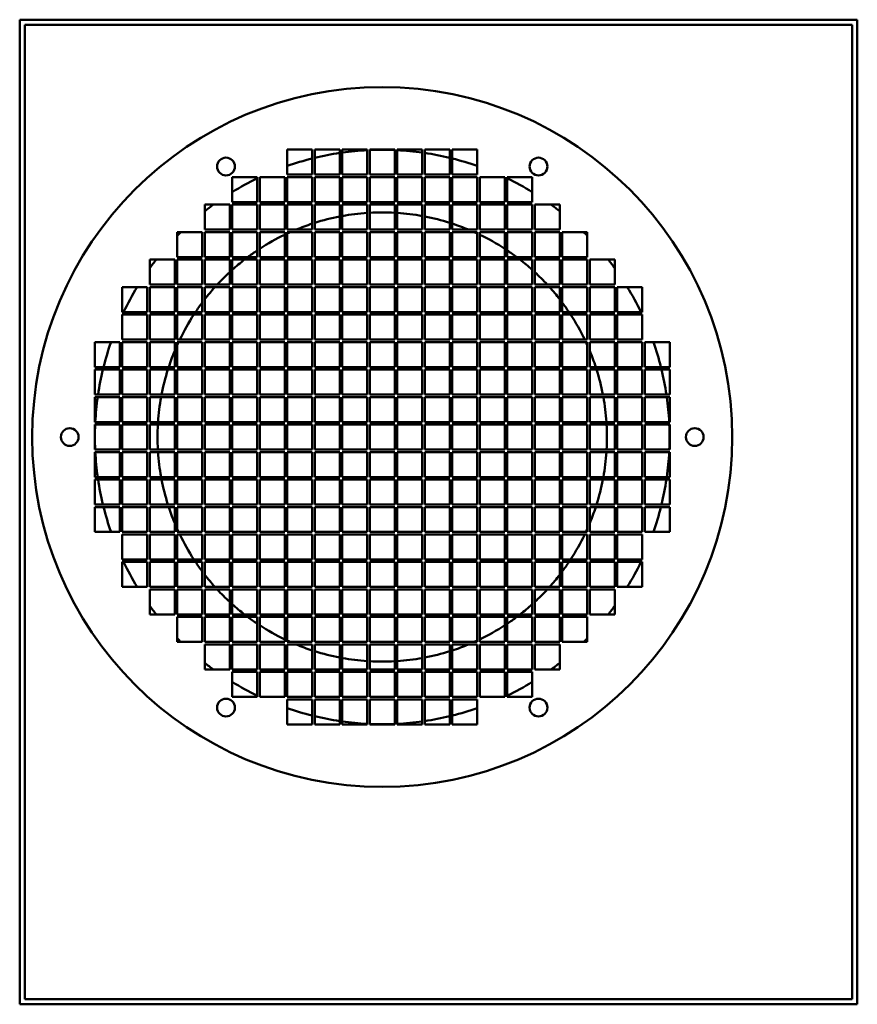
# Model space of a CAD drawing. Header units: millimetres. Extents: x 253 to 588, y 100 to 494.
import ezdxf

# ---------------------------------------------------------------- set-up
doc = ezdxf.new("R2010")
doc.units = ezdxf.units.MM
doc.header["$LTSCALE"] = 2
doc.layers.add('Widoczne (ISO)', color=7, linetype='Continuous', lineweight=50)

msp = doc.modelspace()

# ---------------------------------------------------------------- linework, layer by layer
at = {"layer": 'Widoczne (ISO)'}
for p, q in [((252.5, 100), (252.5, 494)), ((587.5, 494), (252.5, 494)), ((587.5, 100), (587.5, 494)), ((254.5, 492), (254.5, 102)), ((585.5, 492), (254.5, 492)), ((585.5, 102), (585.5, 492)), ((359.5, 442), (369.5, 442)), ((359.5, 432), (359.5, 442)), ((369.5, 442), (369.5, 432)), ((370.5, 442), (380.5, 442)), ((370.5, 432), (370.5, 442)), ((380.5, 442), (380.5, 432)), ((381.5, 442), (391.5, 442)), ((381.5, 432), (381.5, 442)), ((391.5, 442), (391.5, 432)), ((392.5, 432), (392.5, 442)), ((392.5, 442), (402.5, 442)), ((402.5, 442), (402.5, 432)), ((403.5, 432), (403.5, 442)), ((403.5, 442), (413.5, 442)), ((413.5, 442), (413.5, 432)), ((414.5, 432), (414.5, 442)), ((414.5, 442), (424.5, 442)), ((424.5, 442), (424.5, 432)), ((425.5, 432), (425.5, 442)), ((425.5, 442), (435.5, 442)), ((435.5, 442), (435.5, 432)), ((337.5, 421), (337.5, 431)), ((337.5, 431), (347.5, 431)), ((347.5, 431), (347.5, 421)), ((348.5, 431), (358.5, 431)), ((348.5, 421), (348.5, 431)), ((358.5, 431), (358.5, 421)), ((369.5, 432), (359.5, 432)), ((359.5, 431), (369.5, 431)), ((359.5, 421), (359.5, 431)), ((369.5, 431), (369.5, 421)), ((380.5, 432), (370.5, 432)), ((370.5, 431), (380.5, 431)), ((370.5, 421), (370.5, 431)), ((380.5, 431), (380.5, 421)), ((391.5, 432), (381.5, 432)), ((381.5, 431), (391.5, 431)), ((381.5, 421), (381.5, 431)), ((391.5, 431), (391.5, 421)), ((402.5, 432), (392.5, 432)), ((392.5, 421), (392.5, 431)), ((392.5, 431), (402.5, 431)), ((402.5, 431), (402.5, 421)), ((413.5, 432), (403.5, 432)), ((403.5, 421), (403.5, 431)), ((403.5, 431), (413.5, 431)), ((413.5, 431), (413.5, 421)), ((424.5, 432), (414.5, 432)), ((414.5, 431), (424.5, 431)), ((414.5, 421), (414.5, 431)), ((424.5, 431), (424.5, 421)), ((435.5, 432), (425.5, 432)), ((425.5, 431), (435.5, 431)), ((425.5, 421), (425.5, 431)), ((435.5, 431), (435.5, 421)), ((436.5, 431), (446.5, 431)), ((436.5, 421), (436.5, 431)), ((446.5, 431), (446.5, 421)), ((447.5, 421), (447.5, 431)), ((447.5, 431), (457.5, 431)), ((457.5, 431), (457.5, 421)), ((326.5, 420), (336.5, 420)), ((326.5, 410), (326.5, 420)), ((336.5, 420), (336.5, 410)), ((347.5, 421), (337.5, 421)), ((337.5, 410), (337.5, 420)), ((337.5, 420), (347.5, 420)), ((347.5, 420), (347.5, 410)), ((358.5, 421), (348.5, 421)), ((348.5, 410), (348.5, 420)), ((348.5, 420), (358.5, 420)), ((358.5, 420), (358.5, 410)), ((369.5, 421), (359.5, 421)), ((359.5, 410), (359.5, 420)), ((359.5, 420), (369.5, 420)), ((369.5, 420), (369.5, 410)), ((380.5, 421), (370.5, 421)), ((370.5, 410), (370.5, 420)), ((370.5, 420), (380.5, 420)), ((380.5, 420), (380.5, 410)), ((391.5, 421), (381.5, 421)), ((381.5, 410), (381.5, 420)), ((381.5, 420), (391.5, 420)), ((391.5, 420), (391.5, 410)), ((402.5, 421), (392.5, 421)), ((392.5, 410), (392.5, 420)), ((392.5, 420), (402.5, 420)), ((402.5, 420), (402.5, 410)), ((413.5, 421), (403.5, 421)), ((403.5, 410), (403.5, 420)), ((403.5, 420), (413.5, 420)), ((413.5, 420), (413.5, 410)), ((424.5, 421), (414.5, 421)), ((414.5, 420), (424.5, 420)), ((414.5, 410), (414.5, 420)), ((424.5, 420), (424.5, 410)), ((435.5, 421), (425.5, 421)), ((425.5, 420), (435.5, 420)), ((425.5, 410), (425.5, 420)), ((435.5, 420), (435.5, 410)), ((446.5, 421), (436.5, 421)), ((436.5, 420), (446.5, 420)), ((436.5, 410), (436.5, 420)), ((446.5, 420), (446.5, 410)), ((457.5, 421), (447.5, 421)), ((447.5, 410), (447.5, 420)), ((447.5, 420), (457.5, 420)), ((457.5, 420), (457.5, 410)), ((458.5, 410), (458.5, 420)), ((458.5, 420), (468.5, 420)), ((468.5, 420), (468.5, 410)), ((336.5, 410), (326.5, 410)), ((347.5, 410), (337.5, 410)), ((358.5, 410), (348.5, 410)), ((369.5, 410), (359.5, 410)), ((380.5, 410), (370.5, 410)), ((391.5, 410), (381.5, 410)), ((402.5, 410), (392.5, 410)), ((413.5, 410), (403.5, 410)), ((424.5, 410), (414.5, 410)), ((435.5, 410), (425.5, 410)), ((446.5, 410), (436.5, 410)), ((457.5, 410), (447.5, 410)), ((468.5, 410), (458.5, 410)), ((315.5, 409), (325.5, 409)), ((315.5, 399), (315.5, 409)), ((325.5, 409), (325.5, 399)), ((326.5, 409), (336.5, 409)), ((326.5, 399), (326.5, 409)), ((336.5, 409), (336.5, 399)), ((337.5, 399), (337.5, 409)), ((337.5, 409), (347.5, 409)), ((347.5, 409), (347.5, 399)), ((348.5, 409), (358.5, 409)), ((348.5, 399), (348.5, 409)), ((358.5, 409), (358.5, 399)), ((359.5, 409), (369.5, 409)), ((359.5, 399), (359.5, 409)), ((369.5, 409), (369.5, 399)), ((370.5, 409), (380.5, 409)), ((370.5, 399), (370.5, 409)), ((380.5, 409), (380.5, 399)), ((381.5, 409), (391.5, 409)), ((381.5, 399), (381.5, 409)), ((391.5, 409), (391.5, 399)), ((392.5, 399), (392.5, 409)), ((392.5, 409), (402.5, 409)), ((402.5, 409), (402.5, 399)), ((403.5, 399), (403.5, 409)), ((403.5, 409), (413.5, 409)), ((413.5, 409), (413.5, 399)), ((414.5, 409), (424.5, 409)), ((414.5, 399), (414.5, 409)), ((424.5, 409), (424.5, 399)), ((425.5, 409), (435.5, 409)), ((425.5, 399), (425.5, 409)), ((435.5, 409), (435.5, 399)), ((436.5, 409), (446.5, 409)), ((436.5, 399), (436.5, 409)), ((446.5, 409), (446.5, 399)), ((447.5, 399), (447.5, 409)), ((447.5, 409), (457.5, 409)), ((457.5, 409), (457.5, 399)), ((458.5, 409), (468.5, 409)), ((458.5, 399), (458.5, 409)), ((468.5, 409), (468.5, 399)), ((469.5, 409), (479.5, 409)), ((469.5, 399), (469.5, 409)), ((479.5, 409), (479.5, 399)), ((304.5, 388), (304.5, 398)), ((304.5, 398), (314.5, 398)), ((314.5, 398), (314.5, 388)), ((325.5, 399), (315.5, 399)), ((315.5, 388), (315.5, 398)), ((315.5, 398), (325.5, 398)), ((325.5, 398), (325.5, 388)), ((336.5, 399), (326.5, 399)), ((326.5, 398), (336.5, 398)), ((326.5, 388), (326.5, 398)), ((336.5, 398), (336.5, 388)), ((347.5, 399), (337.5, 399)), ((337.5, 388), (337.5, 398)), ((337.5, 398), (347.5, 398)), ((347.5, 398), (347.5, 388)), ((358.5, 399), (348.5, 399)), ((348.5, 388), (348.5, 398)), ((348.5, 398), (358.5, 398)), ((358.5, 398), (358.5, 388)), ((369.5, 399), (359.5, 399)), ((359.5, 388), (359.5, 398)), ((359.5, 398), (369.5, 398)), ((369.5, 398), (369.5, 388)), ((380.5, 399), (370.5, 399)), ((370.5, 388), (370.5, 398)), ((370.5, 398), (380.5, 398)), ((380.5, 398), (380.5, 388)), ((391.5, 399), (381.5, 399)), ((381.5, 398), (391.5, 398)), ((381.5, 388), (381.5, 398)), ((391.5, 398), (391.5, 388)), ((402.5, 399), (392.5, 399)), ((392.5, 388), (392.5, 398)), ((392.5, 398), (402.5, 398)), ((402.5, 398), (402.5, 388)), ((413.5, 399), (403.5, 399)), ((403.5, 388), (403.5, 398)), ((403.5, 398), (413.5, 398)), ((413.5, 398), (413.5, 388)), ((424.5, 399), (414.5, 399)), ((414.5, 398), (424.5, 398)), ((414.5, 388), (414.5, 398)), ((424.5, 398), (424.5, 388)), ((435.5, 399), (425.5, 399)), ((425.5, 398), (435.5, 398)), ((425.5, 388), (425.5, 398)), ((435.5, 398), (435.5, 388)), ((446.5, 399), (436.5, 399)), ((436.5, 398), (446.5, 398)), ((436.5, 388), (436.5, 398)), ((446.5, 398), (446.5, 388)), ((457.5, 399), (447.5, 399)), ((447.5, 388), (447.5, 398)), ((447.5, 398), (457.5, 398)), ((457.5, 398), (457.5, 388)), ((468.5, 399), (458.5, 399)), ((458.5, 388), (458.5, 398)), ((458.5, 398), (468.5, 398)), ((468.5, 398), (468.5, 388)), ((479.5, 399), (469.5, 399)), ((469.5, 398), (479.5, 398)), ((469.5, 388), (469.5, 398)), ((479.5, 398), (479.5, 388)), ((480.5, 398), (490.5, 398)), ((480.5, 388), (480.5, 398)), ((490.5, 398), (490.5, 388)), ((293.5, 387), (303.5, 387)), ((293.5, 377), (293.5, 387)), ((303.5, 387), (303.5, 377)), ((314.5, 388), (304.5, 388)), ((304.5, 387), (314.5, 387)), ((304.5, 377), (304.5, 387)), ((314.5, 387), (314.5, 377)), ((325.5, 388), (315.5, 388)), ((315.5, 387), (325.5, 387)), ((315.5, 377), (315.5, 387)), ((325.5, 387), (325.5, 377)), ((336.5, 388), (326.5, 388)), ((326.5, 387), (336.5, 387)), ((326.5, 377), (326.5, 387)), ((336.5, 387), (336.5, 377)), ((347.5, 388), (337.5, 388)), ((337.5, 377), (337.5, 387)), ((337.5, 387), (347.5, 387)), ((347.5, 387), (347.5, 377)), ((358.5, 388), (348.5, 388)), ((348.5, 387), (358.5, 387)), ((348.5, 377), (348.5, 387)), ((358.5, 387), (358.5, 377)), ((369.5, 388), (359.5, 388)), ((359.5, 387), (369.5, 387)), ((359.5, 377), (359.5, 387)), ((369.5, 387), (369.5, 377)), ((380.5, 388), (370.5, 388)), ((370.5, 387), (380.5, 387)), ((370.5, 377), (370.5, 387)), ((380.5, 387), (380.5, 377)), ((391.5, 388), (381.5, 388)), ((381.5, 387), (391.5, 387)), ((381.5, 377), (381.5, 387)), ((391.5, 387), (391.5, 377)), ((402.5, 388), (392.5, 388)), ((392.5, 377), (392.5, 387)), ((392.5, 387), (402.5, 387)), ((402.5, 387), (402.5, 377)), ((413.5, 388), (403.5, 388)), ((403.5, 377), (403.5, 387)), ((403.5, 387), (413.5, 387)), ((413.5, 387), (413.5, 377)), ((424.5, 388), (414.5, 388)), ((414.5, 377), (414.5, 387)), ((414.5, 387), (424.5, 387)), ((424.5, 387), (424.5, 377)), ((435.5, 388), (425.5, 388)), ((425.5, 377), (425.5, 387)), ((425.5, 387), (435.5, 387)), ((435.5, 387), (435.5, 377)), ((446.5, 388), (436.5, 388)), ((436.5, 377), (436.5, 387)), ((436.5, 387), (446.5, 387)), ((446.5, 387), (446.5, 377)), ((457.5, 388), (447.5, 388)), ((447.5, 377), (447.5, 387)), ((447.5, 387), (457.5, 387)), ((457.5, 387), (457.5, 377)), ((468.5, 388), (458.5, 388)), ((458.5, 377), (458.5, 387)), ((458.5, 387), (468.5, 387)), ((468.5, 387), (468.5, 377)), ((479.5, 388), (469.5, 388)), ((469.5, 377), (469.5, 387)), ((469.5, 387), (479.5, 387)), ((479.5, 387), (479.5, 377)), ((490.5, 388), (480.5, 388)), ((480.5, 377), (480.5, 387)), ((480.5, 387), (490.5, 387)), ((490.5, 387), (490.5, 377)), ((491.5, 377), (491.5, 387)), ((491.5, 387), (501.5, 387)), ((501.5, 387), (501.5, 377)), ((303.5, 377), (293.5, 377)), ((293.5, 376), (303.5, 376)), ((293.5, 366), (293.5, 376)), ((303.5, 376), (303.5, 366)), ((314.5, 377), (304.5, 377)), ((304.5, 376), (314.5, 376)), ((304.5, 366), (304.5, 376)), ((314.5, 376), (314.5, 366)), ((325.5, 377), (315.5, 377)), ((315.5, 376), (325.5, 376)), ((315.5, 366), (315.5, 376)), ((325.5, 376), (325.5, 366)), ((336.5, 377), (326.5, 377)), ((326.5, 376), (336.5, 376)), ((326.5, 366), (326.5, 376)), ((336.5, 376), (336.5, 366)), ((347.5, 377), (337.5, 377)), ((337.5, 366), (337.5, 376)), ((337.5, 376), (347.5, 376)), ((347.5, 376), (347.5, 366)), ((358.5, 377), (348.5, 377)), ((348.5, 376), (358.5, 376)), ((348.5, 366), (348.5, 376)), ((358.5, 376), (358.5, 366)), ((369.5, 377), (359.5, 377)), ((359.5, 376), (369.5, 376)), ((359.5, 366), (359.5, 376)), ((369.5, 376), (369.5, 366)), ((380.5, 377), (370.5, 377)), ((370.5, 376), (380.5, 376)), ((370.5, 366), (370.5, 376)), ((380.5, 376), (380.5, 366)), ((391.5, 377), (381.5, 377)), ((381.5, 376), (391.5, 376)), ((381.5, 366), (381.5, 376)), ((391.5, 376), (391.5, 366)), ((402.5, 377), (392.5, 377)), ((392.5, 366), (392.5, 376)), ((392.5, 376), (402.5, 376)), ((402.5, 376), (402.5, 366)), ((413.5, 377), (403.5, 377)), ((403.5, 366), (403.5, 376)), ((403.5, 376), (413.5, 376)), ((413.5, 376), (413.5, 366)), ((424.5, 377), (414.5, 377)), ((414.5, 366), (414.5, 376)), ((414.5, 376), (424.5, 376)), ((424.5, 376), (424.5, 366)), ((435.5, 377), (425.5, 377)), ((425.5, 366), (425.5, 376)), ((425.5, 376), (435.5, 376)), ((435.5, 376), (435.5, 366)), ((446.5, 377), (436.5, 377)), ((436.5, 366), (436.5, 376)), ((436.5, 376), (446.5, 376)), ((446.5, 376), (446.5, 366)), ((457.5, 377), (447.5, 377)), ((447.5, 366), (447.5, 376)), ((447.5, 376), (457.5, 376)), ((457.5, 376), (457.5, 366)), ((468.5, 377), (458.5, 377)), ((458.5, 366), (458.5, 376)), ((458.5, 376), (468.5, 376)), ((468.5, 376), (468.5, 366)), ((479.5, 377), (469.5, 377)), ((469.5, 366), (469.5, 376)), ((469.5, 376), (479.5, 376)), ((479.5, 376), (479.5, 366)), ((490.5, 377), (480.5, 377)), ((480.5, 366), (480.5, 376)), ((480.5, 376), (490.5, 376)), ((490.5, 376), (490.5, 366)), ((501.5, 377), (491.5, 377)), ((491.5, 366), (491.5, 376)), ((491.5, 376), (501.5, 376)), ((501.5, 376), (501.5, 366)), ((282.5, 365), (292.5, 365)), ((282.5, 355), (282.5, 365)), ((292.5, 365), (292.5, 355)), ((303.5, 366), (293.5, 366)), ((293.5, 365), (303.5, 365)), ((293.5, 355), (293.5, 365)), ((303.5, 365), (303.5, 355)), ((314.5, 366), (304.5, 366)), ((304.5, 365), (314.5, 365)), ((304.5, 355), (304.5, 365)), ((314.5, 365), (314.5, 355)), ((325.5, 366), (315.5, 366)), ((315.5, 365), (325.5, 365)), ((315.5, 355), (315.5, 365)), ((325.5, 365), (325.5, 355)), ((336.5, 366), (326.5, 366)), ((326.5, 365), (336.5, 365)), ((326.5, 355), (326.5, 365)), ((336.5, 365), (336.5, 355)), ((347.5, 366), (337.5, 366)), ((337.5, 355), (337.5, 365)), ((337.5, 365), (347.5, 365)), ((347.5, 365), (347.5, 355)), ((358.5, 366), (348.5, 366)), ((348.5, 365), (358.5, 365)), ((348.5, 355), (348.5, 365)), ((358.5, 365), (358.5, 355)), ((369.5, 366), (359.5, 366)), ((359.5, 365), (369.5, 365)), ((359.5, 355), (359.5, 365)), ((369.5, 365), (369.5, 355)), ((380.5, 366), (370.5, 366)), ((370.5, 365), (380.5, 365)), ((370.5, 355), (370.5, 365)), ((380.5, 365), (380.5, 355)), ((391.5, 366), (381.5, 366)), ((381.5, 365), (391.5, 365)), ((381.5, 355), (381.5, 365)), ((391.5, 365), (391.5, 355)), ((402.5, 366), (392.5, 366)), ((392.5, 355), (392.5, 365)), ((392.5, 365), (402.5, 365)), ((402.5, 365), (402.5, 355)), ((413.5, 366), (403.5, 366)), ((403.5, 355), (403.5, 365)), ((403.5, 365), (413.5, 365)), ((413.5, 365), (413.5, 355)), ((424.5, 366), (414.5, 366)), ((414.5, 355), (414.5, 365)), ((414.5, 365), (424.5, 365)), ((424.5, 365), (424.5, 355)), ((435.5, 366), (425.5, 366)), ((425.5, 355), (425.5, 365)), ((425.5, 365), (435.5, 365)), ((435.5, 365), (435.5, 355)), ((446.5, 366), (436.5, 366)), ((436.5, 355), (436.5, 365)), ((436.5, 365), (446.5, 365)), ((446.5, 365), (446.5, 355)), ((457.5, 366), (447.5, 366)), ((447.5, 355), (447.5, 365)), ((447.5, 365), (457.5, 365)), ((457.5, 365), (457.5, 355)), ((468.5, 366), (458.5, 366)), ((458.5, 355), (458.5, 365)), ((458.5, 365), (468.5, 365)), ((468.5, 365), (468.5, 355)), ((479.5, 366), (469.5, 366)), ((469.5, 355), (469.5, 365)), ((469.5, 365), (479.5, 365)), ((479.5, 365), (479.5, 355)), ((490.5, 366), (480.5, 366)), ((480.5, 355), (480.5, 365)), ((480.5, 365), (490.5, 365)), ((490.5, 365), (490.5, 355)), ((501.5, 366), (491.5, 366)), ((491.5, 355), (491.5, 365)), ((491.5, 365), (501.5, 365)), ((501.5, 365), (501.5, 355)), ((502.5, 355), (502.5, 365)), ((502.5, 365), (512.5, 365)), ((512.5, 365), (512.5, 355)), ((292.5, 355), (282.5, 355)), ((303.5, 355), (293.5, 355)), ((314.5, 355), (304.5, 355)), ((325.5, 355), (315.5, 355)), ((336.5, 355), (326.5, 355)), ((347.5, 355), (337.5, 355)), ((358.5, 355), (348.5, 355)), ((369.5, 355), (359.5, 355)), ((380.5, 355), (370.5, 355)), ((391.5, 355), (381.5, 355)), ((402.5, 355), (392.5, 355)), ((413.5, 355), (403.5, 355)), ((424.5, 355), (414.5, 355)), ((435.5, 355), (425.5, 355)), ((446.5, 355), (436.5, 355)), ((457.5, 355), (447.5, 355)), ((468.5, 355), (458.5, 355)), ((479.5, 355), (469.5, 355)), ((490.5, 355), (480.5, 355)), ((501.5, 355), (491.5, 355)), ((512.5, 355), (502.5, 355)), ((282.5, 344), (282.5, 354)), ((282.5, 354), (292.5, 354)), ((292.5, 354), (292.5, 344)), ((293.5, 354), (303.5, 354)), ((293.5, 344), (293.5, 354)), ((303.5, 354), (303.5, 344)), ((304.5, 354), (314.5, 354)), ((304.5, 344), (304.5, 354)), ((314.5, 354), (314.5, 344)), ((315.5, 354), (325.5, 354)), ((315.5, 344), (315.5, 354)), ((325.5, 354), (325.5, 344)), ((326.5, 354), (336.5, 354)), ((326.5, 344), (326.5, 354)), ((336.5, 354), (336.5, 344)), ((337.5, 344), (337.5, 354)), ((337.5, 354), (347.5, 354)), ((347.5, 354), (347.5, 344)), ((348.5, 354), (358.5, 354)), ((348.5, 344), (348.5, 354)), ((358.5, 354), (358.5, 344)), ((359.5, 354), (369.5, 354)), ((359.5, 344), (359.5, 354)), ((369.5, 354), (369.5, 344)), ((370.5, 354), (380.5, 354)), ((370.5, 344), (370.5, 354)), ((380.5, 354), (380.5, 344)), ((381.5, 354), (391.5, 354)), ((381.5, 344), (381.5, 354)), ((391.5, 354), (391.5, 344)), ((392.5, 344), (392.5, 354)), ((392.5, 354), (402.5, 354)), ((402.5, 354), (402.5, 344)), ((403.5, 344), (403.5, 354)), ((403.5, 354), (413.5, 354)), ((413.5, 354), (413.5, 344)), ((414.5, 354), (424.5, 354)), ((414.5, 344), (414.5, 354)), ((424.5, 354), (424.5, 344)), ((425.5, 354), (435.5, 354)), ((425.5, 344), (425.5, 354)), ((435.5, 354), (435.5, 344)), ((436.5, 354), (446.5, 354)), ((436.5, 344), (436.5, 354)), ((446.5, 354), (446.5, 344)), ((447.5, 344), (447.5, 354)), ((447.5, 354), (457.5, 354)), ((457.5, 354), (457.5, 344)), ((458.5, 354), (468.5, 354)), ((458.5, 344), (458.5, 354)), ((468.5, 354), (468.5, 344)), ((469.5, 354), (479.5, 354)), ((469.5, 344), (469.5, 354)), ((479.5, 354), (479.5, 344)), ((480.5, 354), (490.5, 354)), ((480.5, 344), (480.5, 354)), ((490.5, 354), (490.5, 344)), ((491.5, 354), (501.5, 354)), ((491.5, 344), (491.5, 354)), ((501.5, 354), (501.5, 344)), ((502.5, 344), (502.5, 354)), ((502.5, 354), (512.5, 354)), ((512.5, 354), (512.5, 344)), ((292.5, 344), (282.5, 344)), ((282.5, 333), (282.5, 343)), ((282.5, 343), (292.5, 343)), ((292.5, 343), (292.5, 333)), ((303.5, 344), (293.5, 344)), ((293.5, 333), (293.5, 343)), ((293.5, 343), (303.5, 343)), ((303.5, 343), (303.5, 333)), ((314.5, 344), (304.5, 344)), ((304.5, 333), (304.5, 343)), ((304.5, 343), (314.5, 343)), ((314.5, 343), (314.5, 333)), ((325.5, 344), (315.5, 344)), ((315.5, 333), (315.5, 343)), ((315.5, 343), (325.5, 343)), ((325.5, 343), (325.5, 333)), ((336.5, 344), (326.5, 344)), ((326.5, 343), (336.5, 343)), ((326.5, 333), (326.5, 343)), ((336.5, 343), (336.5, 333)), ((347.5, 344), (337.5, 344)), ((337.5, 333), (337.5, 343)), ((337.5, 343), (347.5, 343)), ((347.5, 343), (347.5, 333)), ((358.5, 344), (348.5, 344)), ((348.5, 333), (348.5, 343)), ((348.5, 343), (358.5, 343)), ((358.5, 343), (358.5, 333)), ((369.5, 344), (359.5, 344)), ((359.5, 333), (359.5, 343)), ((359.5, 343), (369.5, 343)), ((369.5, 343), (369.5, 333)), ((380.5, 344), (370.5, 344)), ((370.5, 333), (370.5, 343)), ((370.5, 343), (380.5, 343)), ((380.5, 343), (380.5, 333)), ((391.5, 344), (381.5, 344)), ((381.5, 343), (391.5, 343)), ((381.5, 333), (381.5, 343)), ((391.5, 343), (391.5, 333)), ((402.5, 344), (392.5, 344)), ((392.5, 333), (392.5, 343)), ((392.5, 343), (402.5, 343)), ((402.5, 343), (402.5, 333)), ((413.5, 344), (403.5, 344)), ((403.5, 333), (403.5, 343)), ((403.5, 343), (413.5, 343)), ((413.5, 343), (413.5, 333)), ((424.5, 344), (414.5, 344)), ((414.5, 343), (424.5, 343)), ((414.5, 333), (414.5, 343)), ((424.5, 343), (424.5, 333)), ((435.5, 344), (425.5, 344)), ((425.5, 343), (435.5, 343)), ((425.5, 333), (425.5, 343)), ((435.5, 343), (435.5, 333)), ((446.5, 344), (436.5, 344)), ((436.5, 343), (446.5, 343)), ((436.5, 333), (436.5, 343)), ((446.5, 343), (446.5, 333)), ((457.5, 344), (447.5, 344)), ((447.5, 333), (447.5, 343)), ((447.5, 343), (457.5, 343)), ((457.5, 343), (457.5, 333)), ((468.5, 344), (458.5, 344)), ((458.5, 333), (458.5, 343)), ((458.5, 343), (468.5, 343)), ((468.5, 343), (468.5, 333)), ((479.5, 344), (469.5, 344)), ((469.5, 343), (479.5, 343)), ((469.5, 333), (469.5, 343)), ((479.5, 343), (479.5, 333)), ((490.5, 344), (480.5, 344)), ((480.5, 343), (490.5, 343)), ((480.5, 333), (480.5, 343)), ((490.5, 343), (490.5, 333)), ((501.5, 344), (491.5, 344)), ((491.5, 343), (501.5, 343)), ((491.5, 333), (491.5, 343)), ((501.5, 343), (501.5, 333)), ((512.5, 344), (502.5, 344)), ((502.5, 333), (502.5, 343)), ((502.5, 343), (512.5, 343)), ((512.5, 343), (512.5, 333)), ((292.5, 333), (282.5, 333)), ((282.5, 332), (292.5, 332)), ((282.5, 322), (282.5, 332)), ((292.5, 332), (292.5, 322)), ((303.5, 333), (293.5, 333)), ((293.5, 332), (303.5, 332)), ((293.5, 322), (293.5, 332)), ((303.5, 332), (303.5, 322)), ((314.5, 333), (304.5, 333)), ((304.5, 332), (314.5, 332)), ((304.5, 322), (304.5, 332)), ((314.5, 332), (314.5, 322)), ((325.5, 333), (315.5, 333)), ((315.5, 332), (325.5, 332)), ((315.5, 322), (315.5, 332)), ((325.5, 332), (325.5, 322)), ((336.5, 333), (326.5, 333)), ((326.5, 332), (336.5, 332)), ((326.5, 322), (326.5, 332)), ((336.5, 332), (336.5, 322)), ((347.5, 333), (337.5, 333)), ((337.5, 332), (347.5, 332)), ((337.5, 322), (337.5, 332)), ((347.5, 332), (347.5, 322)), ((358.5, 333), (348.5, 333)), ((348.5, 332), (358.5, 332)), ((348.5, 322), (348.5, 332)), ((358.5, 332), (358.5, 322)), ((369.5, 333), (359.5, 333)), ((359.5, 332), (369.5, 332)), ((359.5, 322), (359.5, 332)), ((369.5, 332), (369.5, 322)), ((380.5, 333), (370.5, 333)), ((370.5, 332), (380.5, 332)), ((370.5, 322), (370.5, 332)), ((380.5, 332), (380.5, 322)), ((391.5, 333), (381.5, 333)), ((381.5, 332), (391.5, 332)), ((381.5, 322), (381.5, 332)), ((391.5, 332), (391.5, 322)), ((402.5, 333), (392.5, 333)), ((392.5, 322), (392.5, 332)), ((392.5, 332), (402.5, 332)), ((402.5, 332), (402.5, 322)), ((413.5, 333), (403.5, 333)), ((403.5, 322), (403.5, 332)), ((403.5, 332), (413.5, 332)), ((413.5, 332), (413.5, 322)), ((424.5, 333), (414.5, 333)), ((414.5, 322), (414.5, 332)), ((414.5, 332), (424.5, 332)), ((424.5, 332), (424.5, 322)), ((435.5, 333), (425.5, 333)), ((425.5, 322), (425.5, 332)), ((425.5, 332), (435.5, 332)), ((435.5, 332), (435.5, 322)), ((446.5, 333), (436.5, 333)), ((436.5, 322), (436.5, 332)), ((436.5, 332), (446.5, 332)), ((446.5, 332), (446.5, 322)), ((457.5, 333), (447.5, 333)), ((447.5, 322), (447.5, 332)), ((447.5, 332), (457.5, 332)), ((457.5, 332), (457.5, 322)), ((468.5, 333), (458.5, 333)), ((458.5, 322), (458.5, 332)), ((458.5, 332), (468.5, 332)), ((468.5, 332), (468.5, 322)), ((479.5, 333), (469.5, 333)), ((469.5, 322), (469.5, 332)), ((469.5, 332), (479.5, 332)), ((479.5, 332), (479.5, 322)), ((490.5, 333), (480.5, 333)), ((480.5, 322), (480.5, 332)), ((480.5, 332), (490.5, 332)), ((490.5, 332), (490.5, 322)), ((501.5, 333), (491.5, 333)), ((491.5, 322), (491.5, 332)), ((491.5, 332), (501.5, 332)), ((501.5, 332), (501.5, 322)), ((512.5, 333), (502.5, 333)), ((502.5, 322), (502.5, 332)), ((502.5, 332), (512.5, 332)), ((512.5, 332), (512.5, 322)), ((292.5, 322), (282.5, 322)), ((282.5, 321), (292.5, 321)), ((282.5, 311), (282.5, 321)), ((292.5, 321), (292.5, 311)), ((303.5, 322), (293.5, 322)), ((293.5, 321), (303.5, 321)), ((293.5, 311), (293.5, 321)), ((303.5, 321), (303.5, 311)), ((314.5, 322), (304.5, 322)), ((304.5, 321), (314.5, 321)), ((304.5, 311), (304.5, 321)), ((314.5, 321), (314.5, 311)), ((325.5, 322), (315.5, 322)), ((315.5, 321), (325.5, 321)), ((315.5, 311), (315.5, 321)), ((325.5, 321), (325.5, 311)), ((336.5, 322), (326.5, 322)), ((326.5, 321), (336.5, 321)), ((326.5, 311), (326.5, 321)), ((336.5, 321), (336.5, 311)), ((347.5, 322), (337.5, 322)), ((337.5, 321), (347.5, 321)), ((337.5, 311), (337.5, 321)), ((347.5, 321), (347.5, 311)), ((358.5, 322), (348.5, 322)), ((348.5, 321), (358.5, 321)), ((348.5, 311), (348.5, 321)), ((358.5, 321), (358.5, 311)), ((369.5, 322), (359.5, 322)), ((359.5, 321), (369.5, 321)), ((359.5, 311), (359.5, 321)), ((369.5, 321), (369.5, 311)), ((380.5, 322), (370.5, 322)), ((370.5, 321), (380.5, 321)), ((370.5, 311), (370.5, 321)), ((380.5, 321), (380.5, 311)), ((391.5, 322), (381.5, 322)), ((381.5, 321), (391.5, 321)), ((381.5, 311), (381.5, 321)), ((391.5, 321), (391.5, 311)), ((402.5, 322), (392.5, 322)), ((392.5, 321), (402.5, 321)), ((392.5, 311), (392.5, 321)), ((402.5, 321), (402.5, 311)), ((413.5, 322), (403.5, 322)), ((403.5, 311), (403.5, 321)), ((403.5, 321), (413.5, 321)), ((413.5, 321), (413.5, 311)), ((424.5, 322), (414.5, 322)), ((414.5, 311), (414.5, 321)), ((414.5, 321), (424.5, 321)), ((424.5, 321), (424.5, 311)), ((435.5, 322), (425.5, 322)), ((425.5, 311), (425.5, 321)), ((425.5, 321), (435.5, 321)), ((435.5, 321), (435.5, 311)), ((446.5, 322), (436.5, 322)), ((436.5, 311), (436.5, 321)), ((436.5, 321), (446.5, 321)), ((446.5, 321), (446.5, 311)), ((457.5, 322), (447.5, 322)), ((447.5, 311), (447.5, 321)), ((447.5, 321), (457.5, 321)), ((457.5, 321), (457.5, 311)), ((468.5, 322), (458.5, 322)), ((458.5, 311), (458.5, 321)), ((458.5, 321), (468.5, 321)), ((468.5, 321), (468.5, 311)), ((479.5, 322), (469.5, 322)), ((469.5, 311), (469.5, 321)), ((469.5, 321), (479.5, 321)), ((479.5, 321), (479.5, 311)), ((490.5, 322), (480.5, 322)), ((480.5, 311), (480.5, 321)), ((480.5, 321), (490.5, 321)), ((490.5, 321), (490.5, 311)), ((501.5, 322), (491.5, 322)), ((491.5, 311), (491.5, 321)), ((491.5, 321), (501.5, 321)), ((501.5, 321), (501.5, 311)), ((512.5, 322), (502.5, 322)), ((502.5, 311), (502.5, 321)), ((502.5, 321), (512.5, 321)), ((512.5, 321), (512.5, 311)), ((292.5, 311), (282.5, 311)), ((282.5, 310), (292.5, 310)), ((282.5, 300), (282.5, 310)), ((292.5, 310), (292.5, 300)), ((303.5, 311), (293.5, 311)), ((293.5, 310), (303.5, 310)), ((293.5, 300), (293.5, 310)), ((303.5, 310), (303.5, 300)), ((314.5, 311), (304.5, 311)), ((304.5, 310), (314.5, 310)), ((304.5, 300), (304.5, 310)), ((314.5, 310), (314.5, 300)), ((325.5, 311), (315.5, 311)), ((315.5, 310), (325.5, 310)), ((315.5, 300), (315.5, 310)), ((325.5, 310), (325.5, 300)), ((336.5, 311), (326.5, 311)), ((326.5, 310), (336.5, 310)), ((326.5, 300), (326.5, 310)), ((336.5, 310), (336.5, 300)), ((347.5, 311), (337.5, 311)), ((337.5, 310), (347.5, 310)), ((337.5, 300), (337.5, 310)), ((347.5, 310), (347.5, 300)), ((358.5, 311), (348.5, 311)), ((348.5, 310), (358.5, 310)), ((348.5, 300), (348.5, 310)), ((358.5, 310), (358.5, 300)), ((369.5, 311), (359.5, 311)), ((359.5, 310), (369.5, 310)), ((359.5, 300), (359.5, 310)), ((369.5, 310), (369.5, 300)), ((380.5, 311), (370.5, 311)), ((370.5, 310), (380.5, 310)), ((370.5, 300), (370.5, 310)), ((380.5, 310), (380.5, 300)), ((391.5, 311), (381.5, 311)), ((381.5, 310), (391.5, 310)), ((381.5, 300), (381.5, 310)), ((391.5, 310), (391.5, 300)), ((402.5, 311), (392.5, 311)), ((392.5, 310), (402.5, 310)), ((392.5, 300), (392.5, 310)), ((402.5, 310), (402.5, 300)), ((413.5, 311), (403.5, 311)), ((403.5, 300), (403.5, 310)), ((403.5, 310), (413.5, 310)), ((413.5, 310), (413.5, 300)), ((424.5, 311), (414.5, 311)), ((414.5, 300), (414.5, 310)), ((414.5, 310), (424.5, 310)), ((424.5, 310), (424.5, 300)), ((435.5, 311), (425.5, 311)), ((425.5, 300), (425.5, 310)), ((425.5, 310), (435.5, 310)), ((435.5, 310), (435.5, 300)), ((446.5, 311), (436.5, 311)), ((436.5, 300), (436.5, 310)), ((436.5, 310), (446.5, 310)), ((446.5, 310), (446.5, 300)), ((457.5, 311), (447.5, 311)), ((447.5, 300), (447.5, 310)), ((447.5, 310), (457.5, 310)), ((457.5, 310), (457.5, 300)), ((468.5, 311), (458.5, 311)), ((458.5, 300), (458.5, 310)), ((458.5, 310), (468.5, 310)), ((468.5, 310), (468.5, 300)), ((479.5, 311), (469.5, 311)), ((469.5, 300), (469.5, 310)), ((469.5, 310), (479.5, 310)), ((479.5, 310), (479.5, 300)), ((490.5, 311), (480.5, 311)), ((480.5, 300), (480.5, 310)), ((480.5, 310), (490.5, 310)), ((490.5, 310), (490.5, 300)), ((501.5, 311), (491.5, 311)), ((491.5, 300), (491.5, 310)), ((491.5, 310), (501.5, 310)), ((501.5, 310), (501.5, 300)), ((512.5, 311), (502.5, 311)), ((502.5, 300), (502.5, 310)), ((502.5, 310), (512.5, 310)), ((512.5, 310), (512.5, 300)), ((292.5, 300), (282.5, 300)), ((303.5, 300), (293.5, 300)), ((314.5, 300), (304.5, 300)), ((325.5, 300), (315.5, 300)), ((336.5, 300), (326.5, 300)), ((347.5, 300), (337.5, 300)), ((358.5, 300), (348.5, 300)), ((369.5, 300), (359.5, 300)), ((380.5, 300), (370.5, 300)), ((391.5, 300), (381.5, 300)), ((402.5, 300), (392.5, 300)), ((413.5, 300), (403.5, 300)), ((424.5, 300), (414.5, 300)), ((435.5, 300), (425.5, 300)), ((446.5, 300), (436.5, 300)), ((457.5, 300), (447.5, 300)), ((468.5, 300), (458.5, 300)), ((479.5, 300), (469.5, 300)), ((490.5, 300), (480.5, 300)), ((501.5, 300), (491.5, 300)), ((512.5, 300), (502.5, 300)), ((282.5, 299), (292.5, 299)), ((282.5, 289), (282.5, 299)), ((292.5, 299), (292.5, 289)), ((293.5, 299), (303.5, 299)), ((293.5, 289), (293.5, 299)), ((303.5, 299), (303.5, 289)), ((304.5, 299), (314.5, 299)), ((304.5, 289), (304.5, 299)), ((314.5, 299), (314.5, 289)), ((315.5, 299), (325.5, 299)), ((315.5, 289), (315.5, 299)), ((325.5, 299), (325.5, 289)), ((326.5, 299), (336.5, 299)), ((326.5, 289), (326.5, 299)), ((336.5, 299), (336.5, 289)), ((337.5, 299), (347.5, 299)), ((337.5, 289), (337.5, 299)), ((347.5, 299), (347.5, 289)), ((348.5, 299), (358.5, 299)), ((348.5, 289), (348.5, 299)), ((358.5, 299), (358.5, 289)), ((359.5, 299), (369.5, 299)), ((359.5, 289), (359.5, 299)), ((369.5, 299), (369.5, 289)), ((370.5, 299), (380.5, 299)), ((370.5, 289), (370.5, 299)), ((380.5, 299), (380.5, 289)), ((381.5, 299), (391.5, 299)), ((381.5, 289), (381.5, 299)), ((391.5, 299), (391.5, 289)), ((392.5, 299), (402.5, 299)), ((392.5, 289), (392.5, 299)), ((402.5, 299), (402.5, 289)), ((403.5, 289), (403.5, 299)), ((403.5, 299), (413.5, 299)), ((413.5, 299), (413.5, 289)), ((414.5, 289), (414.5, 299)), ((414.5, 299), (424.5, 299)), ((424.5, 299), (424.5, 289)), ((425.5, 289), (425.5, 299)), ((425.5, 299), (435.5, 299)), ((435.5, 299), (435.5, 289)), ((436.5, 289), (436.5, 299)), ((436.5, 299), (446.5, 299)), ((446.5, 299), (446.5, 289)), ((447.5, 289), (447.5, 299)), ((447.5, 299), (457.5, 299)), ((457.5, 299), (457.5, 289)), ((458.5, 289), (458.5, 299)), ((458.5, 299), (468.5, 299)), ((468.5, 299), (468.5, 289)), ((469.5, 289), (469.5, 299)), ((469.5, 299), (479.5, 299)), ((479.5, 299), (479.5, 289)), ((480.5, 289), (480.5, 299)), ((480.5, 299), (490.5, 299)), ((490.5, 299), (490.5, 289)), ((491.5, 289), (491.5, 299)), ((491.5, 299), (501.5, 299)), ((501.5, 299), (501.5, 289)), ((502.5, 289), (502.5, 299)), ((502.5, 299), (512.5, 299)), ((512.5, 299), (512.5, 289)), ((292.5, 289), (282.5, 289)), ((303.5, 289), (293.5, 289)), ((293.5, 288), (303.5, 288)), ((293.5, 278), (293.5, 288)), ((303.5, 288), (303.5, 278)), ((314.5, 289), (304.5, 289)), ((304.5, 288), (314.5, 288)), ((304.5, 278), (304.5, 288)), ((314.5, 288), (314.5, 278)), ((325.5, 289), (315.5, 289)), ((315.5, 288), (325.5, 288)), ((315.5, 278), (315.5, 288)), ((325.5, 288), (325.5, 278)), ((336.5, 289), (326.5, 289)), ((326.5, 288), (336.5, 288)), ((326.5, 278), (326.5, 288)), ((336.5, 288), (336.5, 278)), ((347.5, 289), (337.5, 289)), ((337.5, 288), (347.5, 288)), ((337.5, 278), (337.5, 288)), ((347.5, 288), (347.5, 278)), ((358.5, 289), (348.5, 289)), ((348.5, 288), (358.5, 288)), ((348.5, 278), (348.5, 288)), ((358.5, 288), (358.5, 278)), ((369.5, 289), (359.5, 289)), ((359.5, 288), (369.5, 288)), ((359.5, 278), (359.5, 288)), ((369.5, 288), (369.5, 278)), ((380.5, 289), (370.5, 289)), ((370.5, 288), (380.5, 288)), ((370.5, 278), (370.5, 288)), ((380.5, 288), (380.5, 278)), ((391.5, 289), (381.5, 289)), ((381.5, 288), (391.5, 288)), ((381.5, 278), (381.5, 288)), ((391.5, 288), (391.5, 278)), ((402.5, 289), (392.5, 289)), ((392.5, 288), (402.5, 288)), ((392.5, 278), (392.5, 288)), ((402.5, 288), (402.5, 278)), ((413.5, 289), (403.5, 289)), ((403.5, 278), (403.5, 288)), ((403.5, 288), (413.5, 288)), ((413.5, 288), (413.5, 278)), ((424.5, 289), (414.5, 289)), ((414.5, 278), (414.5, 288)), ((414.5, 288), (424.5, 288)), ((424.5, 288), (424.5, 278)), ((435.5, 289), (425.5, 289)), ((425.5, 278), (425.5, 288)), ((425.5, 288), (435.5, 288)), ((435.5, 288), (435.5, 278)), ((446.5, 289), (436.5, 289)), ((436.5, 278), (436.5, 288)), ((436.5, 288), (446.5, 288)), ((446.5, 288), (446.5, 278)), ((457.5, 289), (447.5, 289)), ((447.5, 278), (447.5, 288)), ((447.5, 288), (457.5, 288)), ((457.5, 288), (457.5, 278)), ((468.5, 289), (458.5, 289)), ((458.5, 278), (458.5, 288)), ((458.5, 288), (468.5, 288)), ((468.5, 288), (468.5, 278)), ((479.5, 289), (469.5, 289)), ((469.5, 278), (469.5, 288)), ((469.5, 288), (479.5, 288)), ((479.5, 288), (479.5, 278)), ((490.5, 289), (480.5, 289)), ((480.5, 278), (480.5, 288)), ((480.5, 288), (490.5, 288)), ((490.5, 288), (490.5, 278)), ((501.5, 289), (491.5, 289)), ((491.5, 278), (491.5, 288)), ((491.5, 288), (501.5, 288)), ((501.5, 288), (501.5, 278)), ((512.5, 289), (502.5, 289)), ((303.5, 278), (293.5, 278)), ((293.5, 277), (303.5, 277)), ((293.5, 267), (293.5, 277)), ((303.5, 277), (303.5, 267)), ((314.5, 278), (304.5, 278)), ((304.5, 277), (314.5, 277)), ((304.5, 267), (304.5, 277)), ((314.5, 277), (314.5, 267)), ((325.5, 278), (315.5, 278)), ((315.5, 277), (325.5, 277)), ((315.5, 267), (315.5, 277)), ((325.5, 277), (325.5, 267)), ((336.5, 278), (326.5, 278)), ((326.5, 277), (336.5, 277)), ((326.5, 267), (326.5, 277)), ((336.5, 277), (336.5, 267)), ((347.5, 278), (337.5, 278)), ((337.5, 277), (347.5, 277)), ((337.5, 267), (337.5, 277)), ((347.5, 277), (347.5, 267)), ((358.5, 278), (348.5, 278)), ((348.5, 277), (358.5, 277)), ((348.5, 267), (348.5, 277)), ((358.5, 277), (358.5, 267)), ((369.5, 278), (359.5, 278)), ((359.5, 277), (369.5, 277)), ((359.5, 267), (359.5, 277)), ((369.5, 277), (369.5, 267)), ((380.5, 278), (370.5, 278)), ((370.5, 277), (380.5, 277)), ((370.5, 267), (370.5, 277)), ((380.5, 277), (380.5, 267)), ((391.5, 278), (381.5, 278)), ((381.5, 277), (391.5, 277)), ((381.5, 267), (381.5, 277)), ((391.5, 277), (391.5, 267)), ((402.5, 278), (392.5, 278)), ((392.5, 277), (402.5, 277)), ((392.5, 267), (392.5, 277)), ((402.5, 277), (402.5, 267)), ((413.5, 278), (403.5, 278)), ((403.5, 267), (403.5, 277)), ((403.5, 277), (413.5, 277)), ((413.5, 277), (413.5, 267)), ((424.5, 278), (414.5, 278)), ((414.5, 267), (414.5, 277)), ((414.5, 277), (424.5, 277)), ((424.5, 277), (424.5, 267)), ((435.5, 278), (425.5, 278)), ((425.5, 267), (425.5, 277)), ((425.5, 277), (435.5, 277)), ((435.5, 277), (435.5, 267)), ((446.5, 278), (436.5, 278)), ((436.5, 267), (436.5, 277)), ((436.5, 277), (446.5, 277)), ((446.5, 277), (446.5, 267)), ((457.5, 278), (447.5, 278)), ((447.5, 267), (447.5, 277)), ((447.5, 277), (457.5, 277)), ((457.5, 277), (457.5, 267)), ((468.5, 278), (458.5, 278)), ((458.5, 267), (458.5, 277)), ((458.5, 277), (468.5, 277)), ((468.5, 277), (468.5, 267)), ((479.5, 278), (469.5, 278)), ((469.5, 267), (469.5, 277)), ((469.5, 277), (479.5, 277)), ((479.5, 277), (479.5, 267)), ((490.5, 278), (480.5, 278)), ((480.5, 267), (480.5, 277)), ((480.5, 277), (490.5, 277)), ((490.5, 277), (490.5, 267)), ((501.5, 278), (491.5, 278)), ((491.5, 267), (491.5, 277)), ((491.5, 277), (501.5, 277)), ((501.5, 277), (501.5, 267)), ((303.5, 267), (293.5, 267)), ((314.5, 267), (304.5, 267)), ((304.5, 266), (314.5, 266)), ((304.5, 256), (304.5, 266)), ((314.5, 266), (314.5, 256)), ((325.5, 267), (315.5, 267)), ((315.5, 266), (325.5, 266)), ((315.5, 256), (315.5, 266)), ((325.5, 266), (325.5, 256)), ((336.5, 267), (326.5, 267)), ((326.5, 266), (336.5, 266)), ((326.5, 256), (326.5, 266)), ((336.5, 266), (336.5, 256)), ((347.5, 267), (337.5, 267)), ((337.5, 266), (347.5, 266)), ((337.5, 256), (337.5, 266)), ((347.5, 266), (347.5, 256)), ((358.5, 267), (348.5, 267)), ((348.5, 266), (358.5, 266)), ((348.5, 256), (348.5, 266)), ((358.5, 266), (358.5, 256)), ((369.5, 267), (359.5, 267)), ((359.5, 266), (369.5, 266)), ((359.5, 256), (359.5, 266)), ((369.5, 266), (369.5, 256)), ((380.5, 267), (370.5, 267)), ((370.5, 266), (380.5, 266)), ((370.5, 256), (370.5, 266)), ((380.5, 266), (380.5, 256)), ((391.5, 267), (381.5, 267)), ((381.5, 266), (391.5, 266)), ((381.5, 256), (381.5, 266)), ((391.5, 266), (391.5, 256)), ((402.5, 267), (392.5, 267)), ((392.5, 266), (402.5, 266)), ((392.5, 256), (392.5, 266)), ((402.5, 266), (402.5, 256)), ((413.5, 267), (403.5, 267)), ((403.5, 256), (403.5, 266)), ((403.5, 266), (413.5, 266)), ((413.5, 266), (413.5, 256)), ((424.5, 267), (414.5, 267)), ((414.5, 256), (414.5, 266)), ((414.5, 266), (424.5, 266)), ((424.5, 266), (424.5, 256)), ((435.5, 267), (425.5, 267)), ((425.5, 256), (425.5, 266)), ((425.5, 266), (435.5, 266)), ((435.5, 266), (435.5, 256)), ((446.5, 267), (436.5, 267)), ((436.5, 256), (436.5, 266)), ((436.5, 266), (446.5, 266)), ((446.5, 266), (446.5, 256)), ((457.5, 267), (447.5, 267)), ((447.5, 256), (447.5, 266)), ((447.5, 266), (457.5, 266)), ((457.5, 266), (457.5, 256)), ((468.5, 267), (458.5, 267)), ((458.5, 256), (458.5, 266)), ((458.5, 266), (468.5, 266)), ((468.5, 266), (468.5, 256)), ((479.5, 267), (469.5, 267)), ((469.5, 256), (469.5, 266)), ((469.5, 266), (479.5, 266)), ((479.5, 266), (479.5, 256)), ((490.5, 267), (480.5, 267)), ((480.5, 256), (480.5, 266)), ((480.5, 266), (490.5, 266)), ((490.5, 266), (490.5, 256)), ((501.5, 267), (491.5, 267)), ((314.5, 256), (304.5, 256)), ((325.5, 256), (315.5, 256)), ((315.5, 255), (325.5, 255)), ((315.5, 245), (315.5, 255)), ((325.5, 255), (325.5, 245)), ((336.5, 256), (326.5, 256)), ((326.5, 255), (336.5, 255)), ((326.5, 245), (326.5, 255)), ((336.5, 255), (336.5, 245)), ((347.5, 256), (337.5, 256)), ((337.5, 255), (347.5, 255)), ((337.5, 245), (337.5, 255)), ((347.5, 255), (347.5, 245)), ((358.5, 256), (348.5, 256)), ((348.5, 255), (358.5, 255)), ((348.5, 245), (348.5, 255)), ((358.5, 255), (358.5, 245)), ((369.5, 256), (359.5, 256)), ((359.5, 255), (369.5, 255)), ((359.5, 245), (359.5, 255)), ((369.5, 255), (369.5, 245)), ((380.5, 256), (370.5, 256)), ((370.5, 255), (380.5, 255)), ((370.5, 245), (370.5, 255)), ((380.5, 255), (380.5, 245)), ((391.5, 256), (381.5, 256)), ((381.5, 255), (391.5, 255)), ((381.5, 245), (381.5, 255)), ((391.5, 255), (391.5, 245)), ((402.5, 256), (392.5, 256)), ((392.5, 255), (402.5, 255)), ((392.5, 245), (392.5, 255)), ((402.5, 255), (402.5, 245)), ((413.5, 256), (403.5, 256)), ((403.5, 245), (403.5, 255)), ((403.5, 255), (413.5, 255)), ((413.5, 255), (413.5, 245)), ((424.5, 256), (414.5, 256)), ((414.5, 245), (414.5, 255)), ((414.5, 255), (424.5, 255)), ((424.5, 255), (424.5, 245)), ((435.5, 256), (425.5, 256)), ((425.5, 245), (425.5, 255)), ((425.5, 255), (435.5, 255)), ((435.5, 255), (435.5, 245)), ((446.5, 256), (436.5, 256)), ((436.5, 245), (436.5, 255)), ((436.5, 255), (446.5, 255)), ((446.5, 255), (446.5, 245)), ((457.5, 256), (447.5, 256)), ((447.5, 245), (447.5, 255)), ((447.5, 255), (457.5, 255)), ((457.5, 255), (457.5, 245)), ((468.5, 256), (458.5, 256)), ((458.5, 245), (458.5, 255)), ((458.5, 255), (468.5, 255)), ((468.5, 255), (468.5, 245)), ((479.5, 256), (469.5, 256)), ((469.5, 245), (469.5, 255)), ((469.5, 255), (479.5, 255)), ((479.5, 255), (479.5, 245)), ((490.5, 256), (480.5, 256)), ((325.5, 245), (315.5, 245)), ((336.5, 245), (326.5, 245)), ((347.5, 245), (337.5, 245)), ((358.5, 245), (348.5, 245)), ((369.5, 245), (359.5, 245)), ((380.5, 245), (370.5, 245)), ((391.5, 245), (381.5, 245)), ((402.5, 245), (392.5, 245)), ((413.5, 245), (403.5, 245)), ((424.5, 245), (414.5, 245)), ((435.5, 245), (425.5, 245)), ((446.5, 245), (436.5, 245)), ((457.5, 245), (447.5, 245)), ((468.5, 245), (458.5, 245)), ((479.5, 245), (469.5, 245)), ((326.5, 244), (336.5, 244)), ((326.5, 234), (326.5, 244)), ((336.5, 244), (336.5, 234)), ((337.5, 244), (347.5, 244)), ((337.5, 234), (337.5, 244)), ((347.5, 244), (347.5, 234)), ((348.5, 244), (358.5, 244)), ((348.5, 234), (348.5, 244)), ((358.5, 244), (358.5, 234)), ((359.5, 244), (369.5, 244)), ((359.5, 234), (359.5, 244)), ((369.5, 244), (369.5, 234)), ((370.5, 244), (380.5, 244)), ((370.5, 234), (370.5, 244)), ((380.5, 244), (380.5, 234)), ((381.5, 244), (391.5, 244)), ((381.5, 234), (381.5, 244)), ((391.5, 244), (391.5, 234)), ((392.5, 244), (402.5, 244)), ((392.5, 234), (392.5, 244)), ((402.5, 244), (402.5, 234)), ((403.5, 234), (403.5, 244)), ((403.5, 244), (413.5, 244)), ((413.5, 244), (413.5, 234)), ((414.5, 234), (414.5, 244)), ((414.5, 244), (424.5, 244)), ((424.5, 244), (424.5, 234)), ((425.5, 234), (425.5, 244)), ((425.5, 244), (435.5, 244)), ((435.5, 244), (435.5, 234)), ((436.5, 234), (436.5, 244)), ((436.5, 244), (446.5, 244)), ((446.5, 244), (446.5, 234)), ((447.5, 234), (447.5, 244)), ((447.5, 244), (457.5, 244)), ((457.5, 244), (457.5, 234)), ((458.5, 234), (458.5, 244)), ((458.5, 244), (468.5, 244)), ((468.5, 244), (468.5, 234)), ((336.5, 234), (326.5, 234)), ((347.5, 234), (337.5, 234)), ((337.5, 233), (347.5, 233)), ((337.5, 223), (337.5, 233)), ((347.5, 233), (347.5, 223)), ((358.5, 234), (348.5, 234)), ((348.5, 233), (358.5, 233)), ((348.5, 223), (348.5, 233)), ((358.5, 233), (358.5, 223)), ((369.5, 234), (359.5, 234)), ((359.5, 233), (369.5, 233)), ((359.5, 223), (359.5, 233)), ((369.5, 233), (369.5, 223)), ((380.5, 234), (370.5, 234)), ((370.5, 233), (380.5, 233)), ((370.5, 223), (370.5, 233)), ((380.5, 233), (380.5, 223)), ((391.5, 234), (381.5, 234)), ((381.5, 233), (391.5, 233)), ((381.5, 223), (381.5, 233)), ((391.5, 233), (391.5, 223)), ((402.5, 234), (392.5, 234)), ((392.5, 233), (402.5, 233)), ((392.5, 223), (392.5, 233)), ((402.5, 233), (402.5, 223)), ((413.5, 234), (403.5, 234)), ((403.5, 223), (403.5, 233)), ((403.5, 233), (413.5, 233)), ((413.5, 233), (413.5, 223)), ((424.5, 234), (414.5, 234)), ((414.5, 223), (414.5, 233)), ((414.5, 233), (424.5, 233)), ((424.5, 233), (424.5, 223)), ((435.5, 234), (425.5, 234)), ((425.5, 223), (425.5, 233)), ((425.5, 233), (435.5, 233)), ((435.5, 233), (435.5, 223)), ((446.5, 234), (436.5, 234)), ((436.5, 223), (436.5, 233)), ((436.5, 233), (446.5, 233)), ((446.5, 233), (446.5, 223)), ((457.5, 234), (447.5, 234)), ((447.5, 223), (447.5, 233)), ((447.5, 233), (457.5, 233)), ((457.5, 233), (457.5, 223)), ((468.5, 234), (458.5, 234)), ((347.5, 223), (337.5, 223)), ((358.5, 223), (348.5, 223)), ((369.5, 223), (359.5, 223)), ((359.5, 222), (369.5, 222)), ((359.5, 212), (359.5, 222)), ((369.5, 222), (369.5, 212)), ((380.5, 223), (370.5, 223)), ((370.5, 222), (380.5, 222)), ((370.5, 212), (370.5, 222)), ((380.5, 222), (380.5, 212)), ((391.5, 223), (381.5, 223)), ((381.5, 222), (391.5, 222)), ((381.5, 212), (381.5, 222)), ((391.5, 222), (391.5, 212)), ((402.5, 223), (392.5, 223)), ((392.5, 222), (402.5, 222)), ((392.5, 212), (392.5, 222)), ((402.5, 222), (402.5, 212)), ((413.5, 223), (403.5, 223)), ((403.5, 212), (403.5, 222)), ((403.5, 222), (413.5, 222)), ((413.5, 222), (413.5, 212)), ((424.5, 223), (414.5, 223)), ((414.5, 212), (414.5, 222)), ((414.5, 222), (424.5, 222)), ((424.5, 222), (424.5, 212)), ((435.5, 223), (425.5, 223)), ((425.5, 212), (425.5, 222)), ((425.5, 222), (435.5, 222)), ((435.5, 222), (435.5, 212)), ((446.5, 223), (436.5, 223)), ((457.5, 223), (447.5, 223)), ((369.5, 212), (359.5, 212)), ((380.5, 212), (370.5, 212)), ((391.5, 212), (381.5, 212)), ((402.5, 212), (392.5, 212)), ((413.5, 212), (403.5, 212)), ((424.5, 212), (414.5, 212)), ((435.5, 212), (425.5, 212)), ((252.5, 100), (587.5, 100)), ((254.5, 102), (585.5, 102))]:
    msp.add_line(p, q, dxfattribs=at)
for centre, radius in [((397.5, 327), 140), ((335, 435.25), 3.55), ((460, 435.25), 3.55), ((272.5, 327), 3.55), ((522.5, 327), 3.55), ((335, 218.74), 3.55), ((460, 218.74), 3.55)]:
    msp.add_circle(centre, radius, dxfattribs=at)
for radius, start, end in [(114.93, 92.9926, 98.0027), (114.93, 87.5065, 92.4935), (114.93, 81.9973, 87.0074), (114.93, 104.1012, 109.3082), (114.93, 98.5065, 103.5878), (114.93, 76.4122, 81.4935), (114.93, 70.6918, 75.8988), (114.93, 115.7894, 121.4717), (114.93, 115.1856, 115.237), (114.93, 64.763, 64.8144), (114.93, 58.5283, 64.2106), (114.93, 125.9802, 128.155), (114.93, 51.845, 54.0198), (89.87, 100.9034, 107.4828), (89.87, 93.8279, 100.2548), (89.87, 86.8108, 93.1892), (89.87, 79.7452, 86.1721), (89.87, 72.5172, 79.0966), (89.87, 108.1524, 112.555), (89.87, 67.445, 71.8476), (114.93, 134.4792, 135.5208), (89.87, 115.7178, 123.0387), (89.87, 114.1629, 115.0123), (89.87, 64.9877, 65.8371), (89.87, 56.9613, 64.2822), (114.93, 44.4792, 45.5208), (114.93, 141.845, 144.0198), (89.87, 127.8152, 131.882), (89.87, 123.8025, 126.7629), (89.87, 53.2371, 56.1975), (89.87, 48.118, 52.1848), (114.93, 35.9802, 38.155), (89.87, 132.7441, 137.2559), (89.87, 42.7441, 47.2559), (114.93, 148.5283, 154.2106), (89.87, 138.118, 142.1848), (89.87, 37.8152, 41.882), (114.93, 25.7894, 31.4717), (89.87, 143.2371, 146.1975), (89.87, 33.8025, 36.7629), (114.93, 154.763, 154.8144), (89.87, 146.9613, 154.2822), (89.87, 25.7178, 33.0387), (114.93, 25.1856, 25.237), (114.93, 160.6918, 165.8988), (89.87, 154.9877, 155.8371), (89.87, 24.1629, 25.0123), (114.93, 14.1012, 19.3082), (89.87, 157.445, 161.8476), (89.87, 18.1524, 22.555), (114.93, 166.4122, 171.4935), (89.87, 162.5172, 169.0966), (89.87, 10.9034, 17.4828), (114.93, 8.5065, 13.5878), (114.93, 171.9973, 177.0074), (89.87, 169.7452, 176.1721), (89.87, 3.8279, 10.2548), (114.93, 2.9926, 8.0027), (114.93, 177.5065, 182.4935), (89.87, 176.8108, 183.1892), (89.87, 356.8108, 3.1892), (114.93, 357.5065, 2.4935), (114.93, 182.9926, 188.0027), (89.87, 183.8279, 190.2548), (89.87, 349.7452, 356.1721), (114.93, 351.9973, 357.0074), (114.93, 188.5065, 193.5878), (89.87, 190.9034, 197.4828), (89.87, 342.5172, 349.0966), (114.93, 346.4122, 351.4935), (114.93, 194.1012, 199.3082), (89.87, 198.1524, 202.555), (89.87, 337.445, 341.8476), (114.93, 340.6918, 345.8988), (89.87, 204.1629, 205.0123), (89.87, 205.7178, 213.0387), (89.87, 326.9613, 334.2822), (89.87, 334.9877, 335.8371), (114.93, 205.1856, 205.237), (114.93, 205.7894, 211.4717), (89.87, 213.8025, 216.7629), (89.87, 323.2371, 326.1975), (114.93, 328.5283, 334.2106), (114.93, 334.763, 334.8144), (89.87, 217.8152, 221.882), (89.87, 318.118, 322.1848), (89.87, 222.7441, 227.2559), (89.87, 312.7441, 317.2559), (89.87, 228.118, 232.1848), (89.87, 307.8152, 311.882), (114.93, 215.9802, 218.155), (114.93, 321.845, 324.0198), (89.87, 233.2371, 236.1975), (89.87, 303.8025, 306.7629), (89.87, 236.9613, 244.2822), (89.87, 295.7178, 303.0387), (114.93, 224.4792, 225.5208), (89.87, 244.9877, 245.8371), (89.87, 294.1629, 295.0123), (114.93, 314.4792, 315.5208), (89.87, 247.445, 251.8476), (89.87, 252.5172, 259.0966), (89.87, 280.9034, 287.4828), (89.87, 288.1524, 292.555), (114.93, 231.845, 234.0198), (89.87, 259.7452, 266.1721), (89.87, 266.8108, 273.1892), (89.87, 273.8279, 280.2548), (114.93, 305.9802, 308.155), (114.93, 238.5283, 244.2106), (114.93, 295.7894, 301.4717), (114.93, 244.763, 244.8144), (114.93, 295.1856, 295.237), (114.93, 250.6918, 255.8988), (114.93, 284.1012, 289.3082), (114.93, 256.4122, 261.4935), (114.93, 261.9973, 267.0074), (114.93, 272.9926, 278.0027), (114.93, 278.5065, 283.5878), (114.93, 267.5065, 272.4935)]:
    msp.add_arc((397.5, 327), radius, start, end, dxfattribs=at)

doc.saveas('drawing.dxf')
